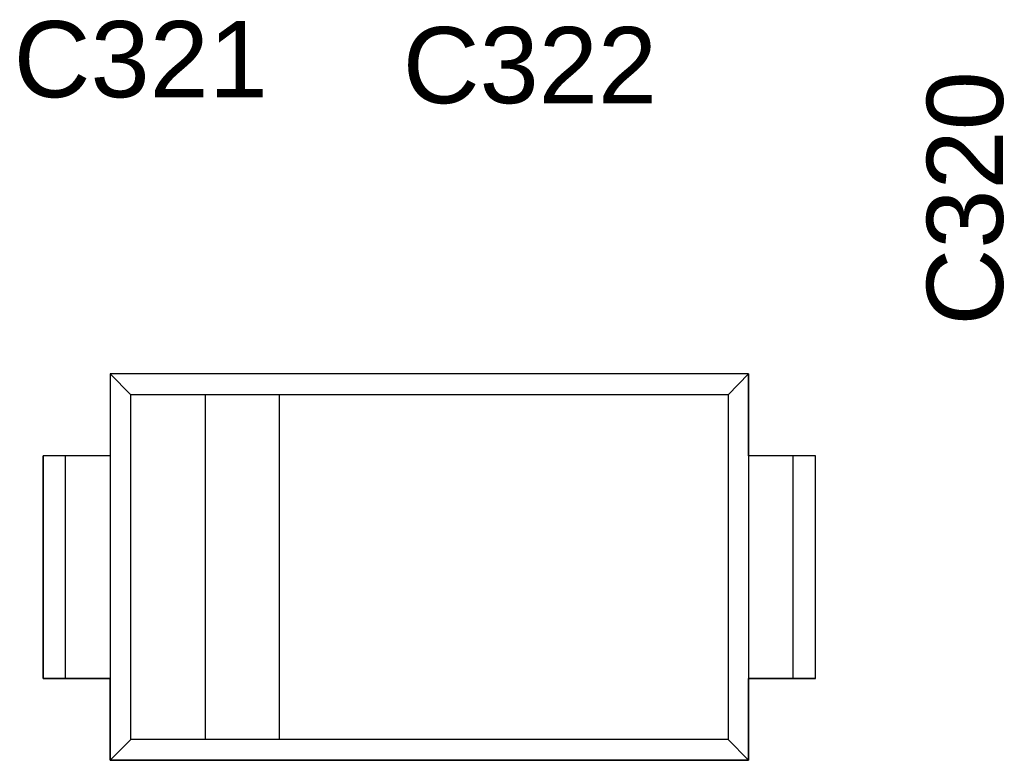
# Model space of a CAD drawing. Header units: inches. Extents: x 0 to 474, y -297 to 0.
# Tile 218 of 256: x 224.63 to 231.26, y -150.99 to -146.01. Entities that reach past the tile are written whole.
import ezdxf

# ---------------------------------------------------------------- set-up
doc = ezdxf.new("R2010")
doc.units = ezdxf.units.IN
doc.header["$MEASUREMENT"] = 0
doc.styles.add('Arial0', font='arial.ttf', dxfattribs={"height": 3.644212})

msp = doc.modelspace()

# ---------------------------------------------------------------- linework, layer by layer
at = {"color": 7, "true_color": 0xffffff}
for p, q in [((229.5398, -148.3948), (225.2398, -148.3948)), ((225.2398, -148.3948), (225.2398, -148.9448)), ((225.3788, -148.5348), (225.2398, -148.3948)), ((229.5398, -148.3948), (225.2398, -148.3948)), ((225.2398, -148.3948), (225.2398, -148.9448)), ((229.5398, -148.3948), (229.4008, -148.5348)), ((229.5398, -148.9448), (229.5398, -148.3948)), ((229.5398, -148.3948), (229.5398, -148.9448)), ((225.8788, -148.5348), (225.3788, -148.5348)), ((225.3788, -150.8538), (225.3788, -148.5348)), ((226.3788, -148.5348), (225.8788, -148.5348)), ((225.8788, -148.5348), (225.8788, -150.8538)), ((229.4008, -148.5348), (226.3788, -148.5348)), ((226.3788, -148.5348), (226.3788, -150.8538)), ((229.4008, -148.5348), (229.4008, -150.8538)), ((224.9398, -148.9448), (224.7898, -148.9448)), ((224.7898, -148.9448), (224.7898, -150.4448)), ((224.7928, -148.9448), (224.7898, -148.9448)), ((224.7898, -150.4448), (224.7898, -148.9448)), ((224.8018, -148.9448), (224.7928, -148.9448)), ((224.8188, -148.9448), (224.8018, -148.9448)), ((224.8428, -148.9448), (224.8188, -148.9448)), ((224.8718, -148.9448), (224.8428, -148.9448)), ((224.9048, -148.9448), (224.8718, -148.9448)), ((224.9398, -148.9448), (224.9048, -148.9448)), ((225.2398, -148.9448), (224.9398, -148.9448)), ((225.2398, -148.9448), (224.9398, -148.9448)), ((224.9398, -150.4448), (224.9398, -148.9448)), ((225.2398, -148.9448), (225.2398, -150.4448)), ((229.8398, -148.9448), (229.5398, -148.9448)), ((229.5398, -148.9448), (229.5398, -150.4448)), ((229.8398, -148.9448), (229.5398, -148.9448)), ((229.9898, -148.9448), (229.8398, -148.9448)), ((229.8798, -148.9448), (229.8398, -148.9448)), ((229.8398, -150.4448), (229.8398, -148.9448)), ((229.9118, -148.9448), (229.8798, -148.9448)), ((229.9368, -148.9448), (229.9118, -148.9448)), ((229.9598, -148.9448), (229.9368, -148.9448)), ((229.9758, -148.9448), (229.9598, -148.9448)), ((229.9858, -148.9448), (229.9758, -148.9448)), ((229.9888, -148.9448), (229.9858, -148.9448)), ((229.9898, -148.9448), (229.9888, -148.9448)), ((229.9898, -150.4448), (229.9898, -148.9448)), ((229.9898, -150.4448), (229.9898, -148.9448)), ((224.7898, -150.4448), (224.9398, -150.4448)), ((224.7908, -150.4448), (224.7898, -150.4448)), ((224.7938, -150.4448), (224.7908, -150.4448)), ((224.8038, -150.4448), (224.7938, -150.4448)), ((224.8198, -150.4448), (224.8038, -150.4448)), ((224.8428, -150.4448), (224.8198, -150.4448)), ((224.8678, -150.4448), (224.8428, -150.4448)), ((224.8998, -150.4448), (224.8678, -150.4448)), ((224.9398, -150.4448), (224.8998, -150.4448)), ((224.9398, -150.4448), (225.2398, -150.4448)), ((225.2398, -150.4448), (224.9398, -150.4448)), ((225.2398, -150.4448), (225.2398, -150.9948)), ((225.2398, -150.9948), (225.2398, -150.4448)), ((229.5398, -150.9948), (229.5398, -150.4448)), ((229.5398, -150.4448), (229.8398, -150.4448)), ((229.5398, -150.4448), (229.5398, -150.9948)), ((229.8398, -150.4448), (229.5398, -150.4448)), ((229.8398, -150.4448), (229.9898, -150.4448)), ((229.8748, -150.4448), (229.8398, -150.4448)), ((229.9078, -150.4448), (229.8748, -150.4448)), ((229.9368, -150.4448), (229.9078, -150.4448)), ((229.9608, -150.4448), (229.9368, -150.4448)), ((229.9778, -150.4448), (229.9608, -150.4448)), ((229.9868, -150.4448), (229.9778, -150.4448)), ((229.9898, -150.4448), (229.9868, -150.4448)), ((225.3788, -150.8538), (225.2398, -150.9948)), ((225.8788, -150.8538), (225.3788, -150.8538)), ((226.3788, -150.8538), (225.8788, -150.8538)), ((229.4008, -150.8538), (226.3788, -150.8538)), ((229.5398, -150.9948), (229.4008, -150.8538)), ((225.2398, -150.9948), (229.5398, -150.9948)), ((229.5398, -150.9948), (225.2398, -150.9948))]:
    msp.add_line(p, q, dxfattribs=at)
at = {"color": 18, "true_color": 0x000000}
for p, q in [((229.5398, -148.3948), (225.2398, -148.3948)), ((225.2398, -148.3948), (225.2398, -148.9448)), ((225.3788, -148.5348), (225.2398, -148.3948)), ((229.5398, -148.3948), (225.2398, -148.3948)), ((225.2398, -148.3948), (225.2398, -148.9448)), ((229.5398, -148.3948), (229.4008, -148.5348)), ((229.5398, -148.9448), (229.5398, -148.3948)), ((229.5398, -148.3948), (229.5398, -148.9448)), ((225.8788, -148.5348), (225.3788, -148.5348)), ((225.3788, -150.8538), (225.3788, -148.5348)), ((226.3788, -148.5348), (225.8788, -148.5348)), ((225.8788, -148.5348), (225.8788, -150.8538)), ((229.4008, -148.5348), (226.3788, -148.5348)), ((226.3788, -148.5348), (226.3788, -150.8538)), ((229.4008, -148.5348), (229.4008, -150.8538)), ((224.9398, -148.9448), (224.7898, -148.9448)), ((224.7898, -148.9448), (224.7898, -150.4448)), ((224.7928, -148.9448), (224.7898, -148.9448)), ((224.7898, -150.4448), (224.7898, -148.9448)), ((224.8018, -148.9448), (224.7928, -148.9448)), ((224.8188, -148.9448), (224.8018, -148.9448)), ((224.8428, -148.9448), (224.8188, -148.9448)), ((224.8718, -148.9448), (224.8428, -148.9448)), ((224.9048, -148.9448), (224.8718, -148.9448)), ((224.9398, -148.9448), (224.9048, -148.9448)), ((225.2398, -148.9448), (224.9398, -148.9448)), ((225.2398, -148.9448), (224.9398, -148.9448)), ((224.9398, -150.4448), (224.9398, -148.9448)), ((225.2398, -148.9448), (225.2398, -150.4448)), ((229.8398, -148.9448), (229.5398, -148.9448)), ((229.5398, -148.9448), (229.5398, -150.4448)), ((229.8398, -148.9448), (229.5398, -148.9448)), ((229.9898, -148.9448), (229.8398, -148.9448)), ((229.8798, -148.9448), (229.8398, -148.9448)), ((229.8398, -150.4448), (229.8398, -148.9448)), ((229.9118, -148.9448), (229.8798, -148.9448)), ((229.9368, -148.9448), (229.9118, -148.9448)), ((229.9598, -148.9448), (229.9368, -148.9448)), ((229.9758, -148.9448), (229.9598, -148.9448)), ((229.9858, -148.9448), (229.9758, -148.9448)), ((229.9888, -148.9448), (229.9858, -148.9448)), ((229.9898, -148.9448), (229.9888, -148.9448)), ((229.9898, -150.4448), (229.9898, -148.9448)), ((229.9898, -150.4448), (229.9898, -148.9448)), ((224.7898, -150.4448), (224.9398, -150.4448)), ((224.7908, -150.4448), (224.7898, -150.4448)), ((224.7938, -150.4448), (224.7908, -150.4448)), ((224.8038, -150.4448), (224.7938, -150.4448)), ((224.8198, -150.4448), (224.8038, -150.4448)), ((224.8428, -150.4448), (224.8198, -150.4448)), ((224.8678, -150.4448), (224.8428, -150.4448)), ((224.8998, -150.4448), (224.8678, -150.4448)), ((224.9398, -150.4448), (224.8998, -150.4448)), ((224.9398, -150.4448), (225.2398, -150.4448)), ((225.2398, -150.4448), (224.9398, -150.4448)), ((225.2398, -150.4448), (225.2398, -150.9948)), ((225.2398, -150.9948), (225.2398, -150.4448)), ((229.5398, -150.9948), (229.5398, -150.4448)), ((229.5398, -150.4448), (229.8398, -150.4448)), ((229.5398, -150.4448), (229.5398, -150.9948)), ((229.8398, -150.4448), (229.5398, -150.4448)), ((229.8398, -150.4448), (229.9898, -150.4448)), ((229.8748, -150.4448), (229.8398, -150.4448)), ((229.9078, -150.4448), (229.8748, -150.4448)), ((229.9368, -150.4448), (229.9078, -150.4448)), ((229.9608, -150.4448), (229.9368, -150.4448)), ((229.9778, -150.4448), (229.9608, -150.4448)), ((229.9868, -150.4448), (229.9778, -150.4448)), ((229.9898, -150.4448), (229.9868, -150.4448)), ((225.3788, -150.8538), (225.2398, -150.9948)), ((225.8788, -150.8538), (225.3788, -150.8538)), ((226.3788, -150.8538), (225.8788, -150.8538)), ((229.4008, -150.8538), (226.3788, -150.8538)), ((229.5398, -150.9948), (229.4008, -150.8538)), ((225.2398, -150.9948), (229.5398, -150.9948)), ((229.5398, -150.9948), (225.2398, -150.9948))]:
    msp.add_line(p, q, dxfattribs=at)

# ---------------------------------------------------------------- texts
at = {"color": 18, "true_color": 0x000000, "style": 'Arial0'}
for s, p in [('C321', (224.5901, -146.5324)), ('C322', (227.2102, -146.5724))]:
    msp.add_text(s, height=0.51293, dxfattribs=at).set_placement(p)
msp.add_text('C320', height=0.51293, rotation=90, dxfattribs=at).set_placement((231.2524, -148.0694))

doc.saveas('drawing.dxf')
